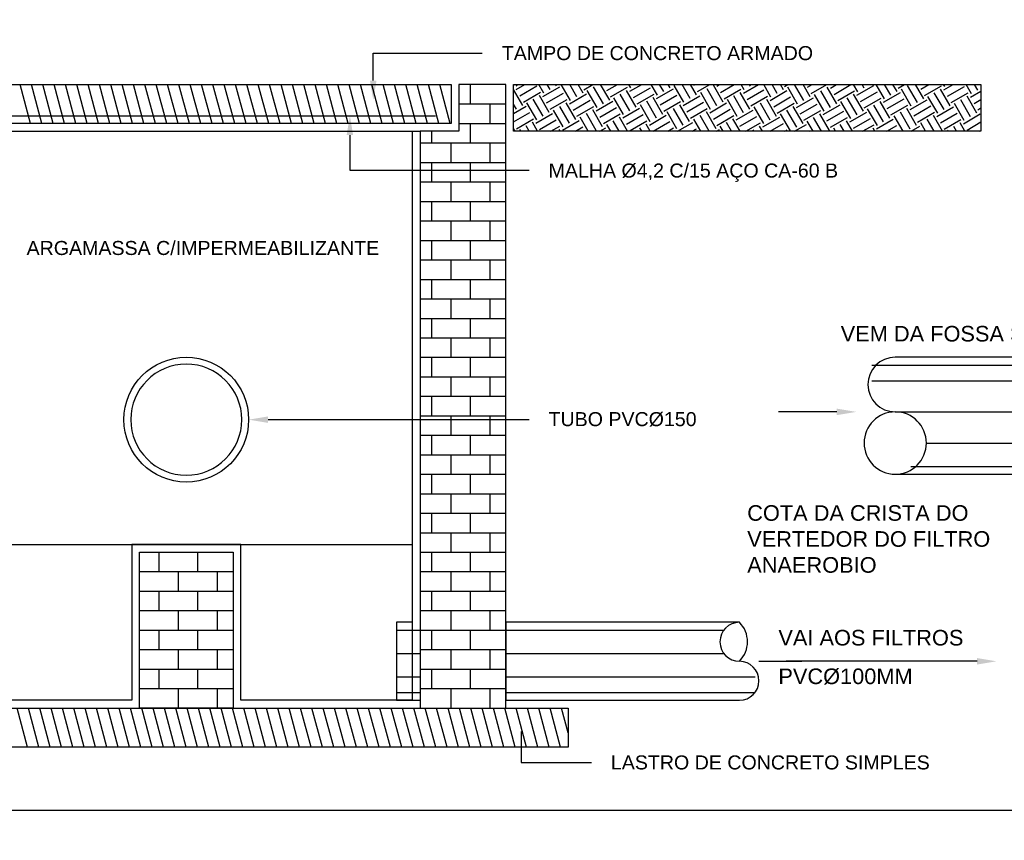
# Model space of a CAD drawing. Header units: millimetres. Extents: x -27714 to -5776, y 5810 to 9208.
# Tile 82 of 256: x -25816 to -25685, y 7264 to 7373. Entities that reach past the tile are written whole.
import ezdxf
from ezdxf.enums import TextEntityAlignment as Align

# ---------------------------------------------------------------- set-up
doc = ezdxf.new("R2010")
doc.units = ezdxf.units.MM
for name, color, linetype in [('P-CONTORNO', 4, 'Continuous'), ('P-HATCH', 8, 'Continuous'), ('P-TEXTOS', 7, 'Continuous'), ('TEXTO', 7, 'Continuous'), ('TEXTO @ 100', 7, 'Continuous'), ('TEXTO @ 200', 7, 'Continuous')]:
    doc.layers.add(name, color=color, linetype=linetype)
doc.styles.add('5', font='arial.ttf', dxfattribs={"height": 5})
doc.styles.add('Arial', font='arial.ttf')

# ---------------------------------------------------------------- blocks, each defined once
blk = doc.blocks.new('SIMBOLO NOMENCLATURA')
at = {"linetype": 'Continuous'}
blk.add_circle((-30, 0), 30, dxfattribs=at)
blk = doc.blocks.new('*U147')
at = {"layer": 'TEXTO @ 100', "linetype": 'Continuous', "xscale": 20, "yscale": 20, "zscale": 20}
blk.add_blockref('SIMBOLO NOMENCLATURA', (-25314.23, 7009.92), dxfattribs=at)
at = {"layer": 'TEXTO @ 200', "linetype": 'Continuous', "xscale": 40, "yscale": 40, "zscale": 40}
blk.add_blockref('SIMBOLO NOMENCLATURA', (-25314.23, 7009.92), dxfattribs=at)
blk = doc.blocks.new('*U151')
at = {"layer": 'TEXTO @ 100', "linetype": 'Continuous', "xscale": 20, "yscale": 20, "zscale": 20}
blk.add_blockref('SIMBOLO NOMENCLATURA', (-25312.56, 7079.25), dxfattribs=at)
at = {"layer": 'TEXTO @ 200', "linetype": 'Continuous', "xscale": 40, "yscale": 40, "zscale": 40}
blk.add_blockref('SIMBOLO NOMENCLATURA', (-25312.56, 7079.25), dxfattribs=at)
blk = doc.blocks.new('*U154')
at = {"layer": 'TEXTO @ 100', "style": '5'}
blk.add_text('1', height=500, dxfattribs=at).set_placement((-25912.56, 7079.25), align=Align.MIDDLE_CENTER)
blk = doc.blocks.new('*U155')
at = {"layer": 'TEXTO @ 200', "linetype": 'Continuous', "xscale": 40, "yscale": 40, "zscale": 40}
blk.add_blockref('SIMBOLO NOMENCLATURA', (-23654.53, 7584.98), dxfattribs=at)
blk = doc.blocks.new('*U159')
at = {"layer": 'TEXTO @ 200', "linetype": 'Continuous', "xscale": 40, "yscale": 40, "zscale": 40}
blk.add_blockref('SIMBOLO NOMENCLATURA', (-23783.07, 7189.49), dxfattribs=at)

msp = doc.modelspace()

# ---------------------------------------------------------------- hatches: boundary and pattern name
at = {"layer": 'P-TEXTOS', "linetype": 'Continuous'}
for points in [[(-25768.7723, 7364.7199), (-25769.6351, 7364.7199), (-25769.2037, 7362.1337)], [(-25772.7385, 7357.4785), (-25771.8758, 7357.4785), (-25772.3072, 7360.0647)], [(-25707.652, 7321.1857), (-25707.652, 7320.323), (-25705.0658, 7320.7543)], [(-25783.1692, 7319.2885), (-25783.1692, 7320.1512), (-25785.7554, 7319.7199)], [(-25689.0313, 7288.0823), (-25689.0313, 7287.2195), (-25686.4451, 7287.6509)]]:
    msp.add_hatch(color=256, dxfattribs=at).paths.add_polyline_path(points)

# ---------------------------------------------------------------- linework, layer by layer
at = {"layer": 'P-CONTORNO', "linetype": 'Continuous'}
for p, q in [((-25829.2037, 7364.2026), (-25758.8589, 7364.2026)), ((-25758.8589, 7364.2026), (-25758.8589, 7359.0302)), ((-25757.8244, 7364.2026), (-25757.8244, 7357.9957)), ((-25751.6175, 7364.2026), (-25757.8244, 7364.2026)), ((-25751.6175, 7281.444), (-25751.6175, 7364.2026)), ((-25750.583, 7364.2026), (-25688.5141, 7364.2026)), ((-25750.583, 7357.9957), (-25750.583, 7364.2026)), ((-25688.5141, 7364.2026), (-25688.5141, 7357.9957)), ((-25827.1347, 7360.0647), (-25760.9278, 7360.0647)), ((-25758.8589, 7359.0302), (-25829.2037, 7359.0302)), ((-25825.0658, 7357.9957), (-25762.9968, 7357.9957)), ((-25764.0313, 7357.9957), (-25764.0313, 7282.4785)), ((-25757.8244, 7357.9957), (-25762.9968, 7357.9957)), ((-25762.9968, 7357.9957), (-25762.9968, 7281.444)), ((-25688.5141, 7357.9957), (-25750.583, 7357.9957)), ((-25670.9278, 7327.9957), (-25699.8934, 7327.9957)), ((-25699.8934, 7312.4785), (-25670.9278, 7312.4785)), ((-25824.0313, 7303.1681), (-25801.2727, 7303.1681)), ((-25801.2727, 7303.1681), (-25801.2727, 7282.4785)), ((-25801.2727, 7303.1681), (-25764.0313, 7303.1681)), ((-25800.2382, 7302.1337), (-25787.8244, 7302.1337)), ((-25800.2382, 7281.444), (-25800.2382, 7302.1337)), ((-25787.8244, 7302.1337), (-25787.8244, 7281.444)), ((-25786.7899, 7282.4785), (-25786.7899, 7303.1681)), ((-25764.0313, 7292.8233), (-25766.1003, 7292.8233)), ((-25766.1003, 7292.8233), (-25766.1003, 7282.4785)), ((-25720.583, 7292.8233), (-25751.6175, 7292.8233)), ((-25751.6175, 7292.8233), (-25751.6175, 7282.4785)), ((-25801.2727, 7282.4785), (-25824.0313, 7282.4785)), ((-25764.0313, 7282.4785), (-25786.7899, 7282.4785)), ((-25766.1003, 7282.4785), (-25762.9968, 7282.4785)), ((-25751.6175, 7282.4785), (-25720.583, 7282.4785)), ((-25846.7899, 7281.444), (-25743.3416, 7281.444)), ((-25787.8244, 7281.444), (-25800.2382, 7281.444)), ((-25762.9968, 7281.444), (-25751.6175, 7281.444)), ((-25743.3416, 7281.444), (-25743.3416, 7276.2716)), ((-25743.3416, 7276.2716), (-25846.7899, 7276.2716))]:
    msp.add_line(p, q, dxfattribs=at)
msp.add_lwpolyline([(-25774.7506, 7532.8233), (-25888.1692, 7532.8233), (-25888.1692, 7267.8726), (-25509.5485, 7267.8726), (-25509.5485, 7532.8233), (-25630.0668, 7532.8233)], dxfattribs=at)
msp.add_circle((-25794.0313, 7319.7199), 8.2759, dxfattribs=at)
for centre, radius, start, end in [((-25794.0313, 7319.7199), 7.3707, 0, 180), ((-25699.8934, 7324.375), 3.6207, 90, 270), ((-25699.8934, 7316.6164), 4.1379, 90, 270), ((-25699.8934, 7316.6164), 4.1379, 270, 90), ((-25699.8934, 7316.6164), 4.1379, 270, 90), ((-25794.0313, 7319.7199), 7.3707, 180, 0), ((-25720.583, 7290.2371), 2.5862, 90, 270), ((-25723.1692, 7290.2371), 3.6574, 315, 45), ((-25720.583, 7285.0647), 2.5862, 270, 90)]:
    msp.add_arc(centre, radius, start, end, dxfattribs=at)
at = {"layer": 'P-HATCH', "color": 8, "linetype": 'Continuous'}
for p, q in [((-25814.7075, 7359.0302), (-25816.0927, 7364.2026)), ((-25813.2013, 7359.0302), (-25814.5865, 7364.2026)), ((-25811.6951, 7359.0302), (-25813.0813, 7364.2026)), ((-25810.1889, 7359.0302), (-25811.5751, 7364.2026)), ((-25808.6827, 7359.0302), (-25810.0689, 7364.2026)), ((-25807.1765, 7359.0302), (-25808.5627, 7364.2026)), ((-25805.6703, 7359.0302), (-25807.0565, 7364.2026)), ((-25804.1651, 7359.0302), (-25805.5503, 7364.2026)), ((-25802.6589, 7359.0302), (-25804.0441, 7364.2026)), ((-25801.1527, 7359.0302), (-25802.5389, 7364.2026)), ((-25799.6465, 7359.0302), (-25801.0327, 7364.2026)), ((-25798.1403, 7359.0302), (-25799.5265, 7364.2026)), ((-25796.6341, 7359.0302), (-25798.0203, 7364.2026)), ((-25795.1278, 7359.0302), (-25796.5141, 7364.2026)), ((-25793.6227, 7359.0302), (-25795.0078, 7364.2026)), ((-25792.1165, 7359.0302), (-25793.5027, 7364.2026)), ((-25790.6103, 7359.0302), (-25791.9965, 7364.2026)), ((-25789.1041, 7359.0302), (-25790.4903, 7364.2026)), ((-25787.5978, 7359.0302), (-25788.9841, 7364.2026)), ((-25786.0916, 7359.0302), (-25787.4778, 7364.2026)), ((-25784.5854, 7359.0302), (-25785.9716, 7364.2026)), ((-25783.0803, 7359.0302), (-25784.4654, 7364.2026)), ((-25781.5741, 7359.0302), (-25782.9603, 7364.2026)), ((-25780.0678, 7359.0302), (-25781.4541, 7364.2026)), ((-25778.5616, 7359.0302), (-25779.9478, 7364.2026)), ((-25777.0554, 7359.0302), (-25778.4416, 7364.2026)), ((-25775.5492, 7359.0302), (-25776.9354, 7364.2026)), ((-25774.043, 7359.0302), (-25775.4292, 7364.2026)), ((-25772.5378, 7359.0302), (-25773.923, 7364.2026)), ((-25771.0316, 7359.0302), (-25772.4168, 7364.2026)), ((-25769.5254, 7359.0302), (-25770.9116, 7364.2026)), ((-25768.0192, 7359.0302), (-25769.4054, 7364.2026)), ((-25766.513, 7359.0302), (-25767.8992, 7364.2026)), ((-25765.0068, 7359.0302), (-25766.393, 7364.2026)), ((-25763.5006, 7359.0302), (-25764.8868, 7364.2026)), ((-25761.9954, 7359.0302), (-25763.3806, 7364.2026)), ((-25760.4892, 7359.0302), (-25761.8754, 7364.2026)), ((-25758.983, 7359.0302), (-25760.3692, 7364.2026)), ((-25758.8589, 7364.1881), (-25758.863, 7364.2026)), ((-25756.2727, 7361.6164), (-25756.2727, 7364.2026)), ((-25750.583, 7364.0806), (-25750.5313, 7364.1095)), ((-25749.3572, 7361.4281), (-25750.583, 7363.5519)), ((-25750.0896, 7363.9916), (-25750.2116, 7364.2026)), ((-25750.2085, 7363.5499), (-25749.0778, 7364.2026)), ((-25749.7234, 7362.7099), (-25747.4837, 7364.003)), ((-25746.5568, 7363.045), (-25747.2261, 7364.2026)), ((-25746.6758, 7362.6033), (-25744.4361, 7363.8964)), ((-25745.7178, 7363.5302), (-25746.1058, 7364.2026)), ((-25744.8778, 7364.0143), (-25744.9865, 7364.2026)), ((-25743.0241, 7362.0985), (-25744.2396, 7364.2026)), ((-25742.1841, 7362.5837), (-25743.1192, 7364.2026)), ((-25741.3451, 7363.0678), (-25741.9999, 7364.2026)), ((-25741.2261, 7363.5095), (-25740.0261, 7364.2026)), ((-25738.6513, 7361.6361), (-25739.9444, 7363.8768)), ((-25737.8123, 7362.1212), (-25739.0134, 7364.2026)), ((-25738.1785, 7363.403), (-25736.7934, 7364.2026)), ((-25737.6934, 7362.563), (-25735.4537, 7363.8561)), ((-25734.2785, 7361.1747), (-25735.5716, 7363.4143)), ((-25735.012, 7363.7381), (-25735.281, 7364.2026)), ((-25735.131, 7363.2964), (-25733.5606, 7364.2026)), ((-25734.6458, 7362.4564), (-25732.4061, 7363.7495)), ((-25731.4792, 7362.7916), (-25732.2944, 7364.2026)), ((-25731.5972, 7362.3499), (-25729.3575, 7363.643)), ((-25730.6392, 7363.2757), (-25731.1741, 7364.2026)), ((-25729.7992, 7363.7609), (-25730.0547, 7364.2026)), ((-25727.9465, 7361.845), (-25729.2396, 7364.0847)), ((-25727.1065, 7362.3292), (-25728.1885, 7364.2026)), ((-25726.2665, 7362.8143), (-25727.0682, 7364.2026)), ((-25726.6337, 7364.0961), (-25726.4485, 7364.2026)), ((-25726.1485, 7363.2561), (-25724.5089, 7364.2026)), ((-25723.5737, 7361.3826), (-25724.8668, 7363.6223)), ((-25722.7337, 7361.8678), (-25724.0268, 7364.1075)), ((-25723.5851, 7363.9895), (-25723.2158, 7364.2026)), ((-25723.101, 7363.1495), (-25721.2761, 7364.2026)), ((-25722.6158, 7362.3095), (-25720.3761, 7363.6026)), ((-25719.9344, 7363.4837), (-25720.3492, 7364.2026)), ((-25720.0523, 7363.043), (-25718.0434, 7364.2026)), ((-25719.5672, 7362.203), (-25717.3275, 7363.4961)), ((-25719.0944, 7363.9688), (-25719.2289, 7364.2026)), ((-25716.4016, 7362.5371), (-25717.3627, 7364.2026)), ((-25715.5616, 7363.0223), (-25716.2434, 7364.2026)), ((-25714.7216, 7363.5075), (-25715.123, 7364.2026)), ((-25714.6037, 7363.9492), (-25714.1641, 7364.2026)), ((-25712.8689, 7361.5906), (-25714.162, 7363.8302)), ((-25712.0289, 7362.0757), (-25713.2568, 7364.2026)), ((-25711.1889, 7362.5609), (-25712.1365, 7364.2026)), ((-25711.5551, 7363.8426), (-25710.9313, 7364.2026)), ((-25711.071, 7363.0026), (-25708.9916, 7364.2026)), ((-25707.6561, 7361.6143), (-25708.9492, 7363.854)), ((-25708.5075, 7363.735), (-25707.6985, 7364.2026)), ((-25708.3896, 7364.1768), (-25708.4041, 7364.2026)), ((-25708.0223, 7362.8961), (-25705.7827, 7364.1892)), ((-25704.8568, 7363.2302), (-25705.4175, 7364.2026)), ((-25704.9747, 7362.7885), (-25702.7351, 7364.0816)), ((-25704.0168, 7363.7154), (-25704.2982, 7364.2026)), ((-25703.1768, 7364.2006), (-25703.1778, 7364.2026)), ((-25701.323, 7362.2837), (-25702.431, 7364.2026)), ((-25700.4841, 7362.7688), (-25701.3116, 7364.2026)), ((-25699.6441, 7363.254), (-25700.1913, 7364.2026)), ((-25699.5251, 7363.6957), (-25698.6468, 7364.2026)), ((-25697.7903, 7361.3371), (-25699.0834, 7363.5768)), ((-25696.9513, 7361.8223), (-25698.2444, 7364.0619)), ((-25696.1113, 7362.3075), (-25697.2058, 7364.2026)), ((-25696.4775, 7363.5881), (-25695.4141, 7364.2026)), ((-25695.9923, 7362.7492), (-25693.7527, 7364.0423)), ((-25692.5785, 7361.3609), (-25693.8716, 7363.6006)), ((-25693.311, 7363.9233), (-25693.4723, 7364.2026)), ((-25693.4299, 7363.4816), (-25692.1813, 7364.2026)), ((-25692.9447, 7362.6416), (-25690.7051, 7363.9347)), ((-25689.7782, 7362.9768), (-25690.4858, 7364.2026)), ((-25688.9382, 7363.4619), (-25689.3665, 7364.2026)), ((-25749.2382, 7361.8699), (-25746.9985, 7363.163)), ((-25746.6644, 7359.9975), (-25747.9575, 7362.2371)), ((-25745.8244, 7360.4816), (-25747.1175, 7362.7212)), ((-25746.1906, 7361.7633), (-25743.951, 7363.0564)), ((-25745.7054, 7360.9233), (-25743.4658, 7362.2164)), ((-25743.143, 7361.6568), (-25740.9034, 7362.9499)), ((-25742.6578, 7360.8168), (-25740.4182, 7362.1099)), ((-25739.4913, 7361.1519), (-25740.7844, 7363.3916)), ((-25735.9585, 7360.2054), (-25737.2516, 7362.445)), ((-25735.1185, 7360.6895), (-25736.4116, 7362.9292)), ((-25734.1606, 7361.6164), (-25731.921, 7362.9095)), ((-25730.7458, 7360.2281), (-25732.0389, 7362.4678)), ((-25731.113, 7361.5099), (-25728.8734, 7362.803)), ((-25728.0644, 7361.4033), (-25725.8247, 7362.6964)), ((-25724.4137, 7360.8975), (-25725.7068, 7363.1381)), ((-25720.881, 7359.9509), (-25722.1741, 7362.1906)), ((-25720.041, 7360.4361), (-25721.3341, 7362.6757)), ((-25719.201, 7360.9212), (-25720.4941, 7363.1609)), ((-25719.083, 7361.363), (-25716.8434, 7362.6561)), ((-25715.6682, 7359.9747), (-25716.9613, 7362.2143)), ((-25716.5196, 7362.0964), (-25714.2799, 7363.3895)), ((-25716.0344, 7361.2564), (-25713.7947, 7362.5495)), ((-25712.9868, 7361.1488), (-25710.7472, 7362.4419)), ((-25709.3361, 7360.644), (-25710.6292, 7362.8837)), ((-25708.4961, 7361.1292), (-25709.7892, 7363.3688)), ((-25707.5372, 7362.0561), (-25705.2975, 7363.3492)), ((-25704.9634, 7360.1826), (-25706.2565, 7362.4223)), ((-25704.1234, 7360.6678), (-25705.4165, 7362.9075)), ((-25704.4896, 7361.9495), (-25702.2499, 7363.2426)), ((-25704.0044, 7361.1095), (-25701.7647, 7362.4026)), ((-25701.442, 7361.8419), (-25699.2023, 7363.135)), ((-25700.9568, 7361.0019), (-25698.7172, 7362.295)), ((-25697.9092, 7360.8954), (-25695.6696, 7362.1885)), ((-25694.2575, 7360.3906), (-25695.5506, 7362.6302)), ((-25693.4175, 7360.8757), (-25694.7106, 7363.1154)), ((-25692.4596, 7361.8016), (-25690.2199, 7363.0947)), ((-25689.8847, 7359.9292), (-25691.1778, 7362.1688)), ((-25689.0447, 7360.4143), (-25690.3378, 7362.654)), ((-25689.8972, 7362.535), (-25688.5141, 7363.3337)), ((-25689.412, 7361.695), (-25688.5141, 7362.2133)), ((-25757.8244, 7361.6164), (-25751.6175, 7361.6164)), ((-25753.6865, 7359.0302), (-25753.6865, 7361.6164)), ((-25750.1972, 7360.944), (-25750.583, 7361.6123)), ((-25750.583, 7360.3471), (-25748.9154, 7361.3102)), ((-25747.5034, 7359.5123), (-25748.7965, 7361.7519)), ((-25743.9706, 7358.5657), (-25745.2637, 7360.8054)), ((-25743.1316, 7359.0499), (-25744.4247, 7361.2906)), ((-25742.2916, 7359.535), (-25743.5847, 7361.7747)), ((-25742.1727, 7359.9768), (-25739.933, 7361.2699)), ((-25738.7589, 7358.5885), (-25740.052, 7360.8281)), ((-25739.6103, 7360.7102), (-25737.3706, 7362.0033)), ((-25739.1251, 7359.8702), (-25736.8854, 7361.1633)), ((-25736.0775, 7359.7637), (-25733.8378, 7361.0568)), ((-25732.4258, 7359.2588), (-25733.7189, 7361.4985)), ((-25731.5858, 7359.743), (-25732.8789, 7361.9826)), ((-25730.6278, 7360.6699), (-25728.3882, 7361.963)), ((-25728.053, 7358.7964), (-25729.3461, 7361.0361)), ((-25727.213, 7359.2816), (-25728.5061, 7361.5212)), ((-25727.5803, 7360.5633), (-25725.3406, 7361.8564)), ((-25727.0951, 7359.7233), (-25724.8554, 7361.0164)), ((-25724.5316, 7360.4568), (-25722.292, 7361.7499)), ((-25724.0475, 7359.6168), (-25721.8078, 7360.9099)), ((-25720.9989, 7359.5102), (-25718.7592, 7360.8033)), ((-25717.3482, 7359.0043), (-25718.6413, 7361.244)), ((-25716.5082, 7359.4895), (-25717.8013, 7361.7292)), ((-25715.5503, 7360.4164), (-25713.3106, 7361.7095)), ((-25712.9754, 7358.543), (-25714.2685, 7360.7826)), ((-25712.1354, 7359.0281), (-25713.4285, 7361.2678)), ((-25712.5016, 7360.3099), (-25710.262, 7361.603)), ((-25709.4541, 7360.2023), (-25707.2144, 7361.4954)), ((-25705.8034, 7359.6975), (-25707.0965, 7361.9371)), ((-25702.2706, 7358.7509), (-25703.5637, 7360.9906)), ((-25701.4306, 7359.2361), (-25702.7237, 7361.4757)), ((-25700.5906, 7359.7212), (-25701.8837, 7361.9609)), ((-25700.4716, 7360.163), (-25698.232, 7361.4561)), ((-25697.0578, 7358.7747), (-25698.351, 7361.0143)), ((-25697.4241, 7360.0554), (-25695.1844, 7361.3485)), ((-25694.3765, 7359.9488), (-25692.1368, 7361.2419)), ((-25690.7247, 7359.444), (-25692.0178, 7361.6837)), ((-25688.9268, 7360.855), (-25688.5141, 7361.094)), ((-25750.583, 7359.2278), (-25748.4303, 7360.4702)), ((-25750.1847, 7358.3371), (-25747.9451, 7359.6302)), ((-25747.6223, 7359.0706), (-25745.3827, 7360.3637)), ((-25747.1372, 7358.2306), (-25744.8975, 7359.5237)), ((-25740.6561, 7357.9957), (-25741.731, 7359.8588)), ((-25739.5978, 7358.1033), (-25740.891, 7360.343)), ((-25738.6399, 7359.0302), (-25736.4003, 7360.3233)), ((-25735.4299, 7357.9957), (-25736.5192, 7359.8816)), ((-25735.5923, 7358.9237), (-25733.3527, 7360.2168)), ((-25732.5447, 7358.8171), (-25730.3041, 7360.1102)), ((-25728.893, 7358.3112), (-25730.1861, 7360.5519)), ((-25725.7244, 7357.9957), (-25726.6534, 7359.6043)), ((-25724.6041, 7357.9957), (-25725.8134, 7360.0895)), ((-25723.6803, 7358.335), (-25724.9734, 7360.5747)), ((-25723.5623, 7358.7768), (-25721.3227, 7360.0699)), ((-25720.4982, 7357.9957), (-25721.4406, 7359.6281)), ((-25720.5147, 7358.6702), (-25718.2741, 7359.9633)), ((-25717.4661, 7358.5626), (-25715.2265, 7359.8557)), ((-25713.8154, 7358.0578), (-25715.1085, 7360.2975)), ((-25712.0175, 7359.4699), (-25709.7778, 7360.763)), ((-25709.6734, 7357.9957), (-25710.7358, 7359.8361)), ((-25708.6027, 7358.0816), (-25709.8958, 7360.3212)), ((-25708.9689, 7359.3633), (-25706.7292, 7360.6564)), ((-25708.4847, 7358.5233), (-25706.2441, 7359.8164)), ((-25705.9213, 7359.2557), (-25703.6816, 7360.5488)), ((-25705.4361, 7358.4157), (-25703.1965, 7359.7088)), ((-25702.3885, 7358.3092), (-25700.1489, 7359.6023)), ((-25698.8475, 7357.9957), (-25700.0299, 7360.044)), ((-25697.8978, 7358.2895), (-25699.191, 7360.5292)), ((-25696.9389, 7359.2154), (-25694.6992, 7360.5085)), ((-25694.7416, 7357.9957), (-25695.6582, 7359.5826)), ((-25693.6213, 7357.9957), (-25694.8182, 7360.0678)), ((-25693.8913, 7359.1088), (-25691.6516, 7360.4019)), ((-25693.4061, 7358.2688), (-25691.1665, 7359.5619)), ((-25690.8437, 7359.0023), (-25688.6041, 7360.2954)), ((-25757.8244, 7359.0302), (-25751.6175, 7359.0302)), ((-25756.2727, 7356.444), (-25756.2727, 7359.0302)), ((-25750.3616, 7357.9957), (-25750.583, 7358.3795)), ((-25749.6147, 7357.9957), (-25749.7441, 7358.2192)), ((-25748.4944, 7357.9957), (-25748.9041, 7358.7033)), ((-25747.3751, 7357.9957), (-25748.0641, 7359.1885)), ((-25745.6041, 7357.9957), (-25744.4123, 7358.6837)), ((-25744.3885, 7357.9957), (-25744.5313, 7358.2419)), ((-25744.0896, 7358.124), (-25741.8499, 7359.4171)), ((-25742.3713, 7357.9957), (-25741.3647, 7358.5771)), ((-25739.1385, 7357.9957), (-25738.3172, 7358.4706)), ((-25737.6696, 7357.9957), (-25738.1982, 7358.9123)), ((-25736.5492, 7357.9957), (-25737.3582, 7359.3964)), ((-25735.1072, 7358.0837), (-25732.8675, 7359.3768)), ((-25733.5637, 7357.9957), (-25733.8254, 7358.4499)), ((-25732.4434, 7357.9957), (-25732.9854, 7358.935)), ((-25732.0265, 7357.9957), (-25729.8199, 7359.2702)), ((-25730.0868, 7357.9957), (-25729.3347, 7358.4302)), ((-25728.7937, 7357.9957), (-25726.7713, 7359.1637)), ((-25726.8541, 7357.9957), (-25726.2872, 7358.3237)), ((-25723.6213, 7357.9957), (-25723.2385, 7358.2171)), ((-25722.7378, 7357.9957), (-25723.1206, 7358.6578)), ((-25721.6185, 7357.9957), (-25722.2806, 7359.143)), ((-25719.742, 7357.9957), (-25717.7899, 7359.1233)), ((-25718.632, 7357.9957), (-25718.7478, 7358.1964)), ((-25717.5116, 7357.9957), (-25717.9078, 7358.6816)), ((-25716.5092, 7357.9957), (-25714.7413, 7359.0168)), ((-25714.5696, 7357.9957), (-25714.2572, 7358.1768)), ((-25713.2765, 7357.9957), (-25711.6937, 7358.9092)), ((-25710.7927, 7357.9957), (-25711.5758, 7359.3509)), ((-25707.8061, 7357.9957), (-25708.043, 7358.4043)), ((-25706.6868, 7357.9957), (-25707.203, 7358.8895)), ((-25705.5665, 7357.9957), (-25706.363, 7359.3747)), ((-25704.2247, 7357.9957), (-25702.7113, 7358.8699)), ((-25702.581, 7357.9957), (-25702.8303, 7358.4281)), ((-25700.992, 7357.9957), (-25699.6637, 7358.7623)), ((-25697.7592, 7357.9957), (-25696.6161, 7358.6557)), ((-25695.861, 7357.9957), (-25696.4972, 7359.0975)), ((-25691.7551, 7357.9957), (-25692.1244, 7358.6361)), ((-25690.6358, 7357.9957), (-25691.2854, 7359.1212)), ((-25690.3585, 7358.1623), (-25688.5141, 7359.2278)), ((-25761.4451, 7356.444), (-25761.4451, 7357.9957)), ((-25711.3368, 7357.9957), (-25711.2085, 7358.0702)), ((-25692.8754, 7357.9957), (-25692.9644, 7358.1509)), ((-25688.7075, 7357.9957), (-25688.5141, 7358.1075)), ((-25762.9968, 7356.444), (-25751.6175, 7356.444)), ((-25758.8589, 7353.8578), (-25758.8589, 7356.444)), ((-25753.6865, 7353.8578), (-25753.6865, 7356.444)), ((-25762.9968, 7353.8578), (-25751.6175, 7353.8578)), ((-25761.4451, 7351.2716), (-25761.4451, 7353.8578)), ((-25756.2727, 7351.2716), (-25756.2727, 7353.8578)), ((-25762.9968, 7351.2716), (-25751.6175, 7351.2716)), ((-25758.8589, 7348.6854), (-25758.8589, 7351.2716)), ((-25753.6865, 7348.6854), (-25753.6865, 7351.2716)), ((-25762.9968, 7348.6854), (-25751.6175, 7348.6854)), ((-25761.4451, 7346.0992), (-25761.4451, 7348.6854)), ((-25756.2727, 7346.0992), (-25756.2727, 7348.6854)), ((-25762.9968, 7346.0992), (-25751.6175, 7346.0992)), ((-25758.8589, 7343.513), (-25758.8589, 7346.0992)), ((-25753.6865, 7343.513), (-25753.6865, 7346.0992)), ((-25762.9968, 7343.513), (-25751.6175, 7343.513)), ((-25761.4451, 7340.9268), (-25761.4451, 7343.513)), ((-25756.2727, 7340.9268), (-25756.2727, 7343.513)), ((-25762.9968, 7340.9268), (-25751.6175, 7340.9268)), ((-25758.8589, 7338.3406), (-25758.8589, 7340.9268)), ((-25753.6865, 7338.3406), (-25753.6865, 7340.9268)), ((-25762.9968, 7338.3406), (-25751.6175, 7338.3406)), ((-25761.4451, 7335.7543), (-25761.4451, 7338.3406)), ((-25756.2727, 7335.7543), (-25756.2727, 7338.3406)), ((-25762.9968, 7335.7543), (-25751.6175, 7335.7543)), ((-25758.8589, 7333.1681), (-25758.8589, 7335.7543)), ((-25753.6865, 7333.1681), (-25753.6865, 7335.7543)), ((-25762.9968, 7333.1681), (-25751.6175, 7333.1681)), ((-25761.4451, 7330.5819), (-25761.4451, 7333.1681)), ((-25756.2727, 7330.5819), (-25756.2727, 7333.1681)), ((-25762.9968, 7330.5819), (-25751.6175, 7330.5819)), ((-25758.8589, 7327.9957), (-25758.8589, 7330.5819)), ((-25753.6865, 7327.9957), (-25753.6865, 7330.5819)), ((-25762.9968, 7327.9957), (-25751.6175, 7327.9957)), ((-25761.4451, 7325.4095), (-25761.4451, 7327.9957)), ((-25756.2727, 7325.4095), (-25756.2727, 7327.9957)), ((-25702.9968, 7326.9612), (-25670.9278, 7326.9612)), ((-25762.9968, 7325.4095), (-25751.6175, 7325.4095)), ((-25758.8589, 7322.8233), (-25758.8589, 7325.4095)), ((-25753.6865, 7322.8233), (-25753.6865, 7325.4095)), ((-25702.9968, 7324.8923), (-25670.9278, 7324.8923)), ((-25762.9968, 7322.8233), (-25751.6175, 7322.8233)), ((-25761.4451, 7320.2371), (-25761.4451, 7322.8233)), ((-25756.2727, 7320.2371), (-25756.2727, 7322.8233)), ((-25699.8934, 7320.7543), (-25670.9278, 7320.7543)), ((-25762.9968, 7320.2371), (-25751.6175, 7320.2371)), ((-25758.8589, 7317.6509), (-25758.8589, 7320.2371)), ((-25753.6865, 7317.6509), (-25753.6865, 7320.2371)), ((-25762.9968, 7317.6509), (-25751.6175, 7317.6509)), ((-25761.4451, 7315.0647), (-25761.4451, 7317.6509)), ((-25756.2727, 7315.0647), (-25756.2727, 7317.6509)), ((-25695.7554, 7316.6164), (-25670.9278, 7316.6164)), ((-25762.9968, 7315.0647), (-25751.6175, 7315.0647)), ((-25758.8589, 7312.4785), (-25758.8589, 7315.0647)), ((-25753.6865, 7312.4785), (-25753.6865, 7315.0647)), ((-25762.9968, 7312.4785), (-25751.6175, 7312.4785)), ((-25761.4451, 7309.8923), (-25761.4451, 7312.4785)), ((-25756.2727, 7309.8923), (-25756.2727, 7312.4785)), ((-25697.8244, 7313.513), (-25670.9278, 7313.513)), ((-25762.9968, 7309.8923), (-25751.6175, 7309.8923)), ((-25758.8589, 7307.3061), (-25758.8589, 7309.8923)), ((-25753.6865, 7307.3061), (-25753.6865, 7309.8923)), ((-25762.9968, 7307.3061), (-25751.6175, 7307.3061)), ((-25761.4451, 7304.7199), (-25761.4451, 7307.3061)), ((-25756.2727, 7304.7199), (-25756.2727, 7307.3061)), ((-25762.9968, 7304.7199), (-25751.6175, 7304.7199)), ((-25758.8589, 7302.1337), (-25758.8589, 7304.7199)), ((-25753.6865, 7302.1337), (-25753.6865, 7304.7199)), ((-25786.7899, 7303.1681), (-25801.2727, 7303.1681)), ((-25797.652, 7299.5475), (-25797.652, 7302.1337)), ((-25792.4796, 7299.5475), (-25792.4796, 7302.1337)), ((-25762.9968, 7302.1337), (-25751.6175, 7302.1337)), ((-25761.4451, 7299.5475), (-25761.4451, 7302.1337)), ((-25756.2727, 7299.5475), (-25756.2727, 7302.1337)), ((-25800.2382, 7299.5475), (-25787.8244, 7299.5475)), ((-25800.2382, 7296.9612), (-25800.2382, 7299.5475)), ((-25795.0658, 7296.9612), (-25795.0658, 7299.5475)), ((-25789.8934, 7296.9612), (-25789.8934, 7299.5475)), ((-25762.9968, 7299.5475), (-25751.6175, 7299.5475)), ((-25758.8589, 7296.9612), (-25758.8589, 7299.5475)), ((-25753.6865, 7296.9612), (-25753.6865, 7299.5475)), ((-25800.2382, 7296.9612), (-25787.8244, 7296.9612)), ((-25797.652, 7294.375), (-25797.652, 7296.9612)), ((-25792.4796, 7294.375), (-25792.4796, 7296.9612)), ((-25762.9968, 7296.9612), (-25751.6175, 7296.9612)), ((-25761.4451, 7294.375), (-25761.4451, 7296.9612)), ((-25756.2727, 7294.375), (-25756.2727, 7296.9612)), ((-25800.2382, 7294.375), (-25787.8244, 7294.375)), ((-25800.2382, 7291.7888), (-25800.2382, 7294.375)), ((-25795.0658, 7291.7888), (-25795.0658, 7294.375)), ((-25789.8934, 7291.7888), (-25789.8934, 7294.375)), ((-25762.9968, 7294.375), (-25751.6175, 7294.375)), ((-25758.8589, 7291.7888), (-25758.8589, 7294.375)), ((-25753.6865, 7291.7888), (-25753.6865, 7294.375)), ((-25800.2382, 7291.7888), (-25787.8244, 7291.7888)), ((-25797.652, 7289.2026), (-25797.652, 7291.7888)), ((-25792.4796, 7289.2026), (-25792.4796, 7291.7888)), ((-25766.1003, 7291.7888), (-25762.9968, 7291.7888)), ((-25762.9968, 7291.7888), (-25751.6175, 7291.7888)), ((-25761.4451, 7289.2026), (-25761.4451, 7291.7888)), ((-25756.2727, 7289.2026), (-25756.2727, 7291.7888)), ((-25751.6175, 7291.7888), (-25722.652, 7291.7888)), ((-25800.2382, 7289.2026), (-25787.8244, 7289.2026)), ((-25800.2382, 7286.6164), (-25800.2382, 7289.2026)), ((-25795.0658, 7286.6164), (-25795.0658, 7289.2026)), ((-25789.8934, 7286.6164), (-25789.8934, 7289.2026)), ((-25762.9968, 7289.2026), (-25751.6175, 7289.2026)), ((-25758.8589, 7286.6164), (-25758.8589, 7289.2026)), ((-25753.6865, 7286.6164), (-25753.6865, 7289.2026)), ((-25766.1003, 7288.6854), (-25762.9968, 7288.6854)), ((-25751.6175, 7288.6854), (-25722.652, 7288.6854)), ((-25800.2382, 7286.6164), (-25787.8244, 7286.6164)), ((-25797.652, 7284.0302), (-25797.652, 7286.6164)), ((-25792.4796, 7284.0302), (-25792.4796, 7286.6164)), ((-25762.9968, 7286.6164), (-25751.6175, 7286.6164)), ((-25761.4451, 7284.0302), (-25761.4451, 7286.6164)), ((-25756.2727, 7284.0302), (-25756.2727, 7286.6164)), ((-25766.1003, 7285.5819), (-25762.9968, 7285.5819)), ((-25751.6175, 7285.5819), (-25718.5141, 7285.5819)), ((-25800.2382, 7284.0302), (-25787.8244, 7284.0302)), ((-25800.2382, 7281.444), (-25800.2382, 7284.0302)), ((-25795.0658, 7281.444), (-25795.0658, 7284.0302)), ((-25789.8934, 7281.444), (-25789.8934, 7284.0302)), ((-25762.9968, 7284.0302), (-25751.6175, 7284.0302)), ((-25758.8589, 7281.444), (-25758.8589, 7284.0302)), ((-25753.6865, 7281.444), (-25753.6865, 7284.0302)), ((-25766.1003, 7283.513), (-25762.9968, 7283.513)), ((-25751.6175, 7283.513), (-25718.5141, 7283.513)), ((-25815.1234, 7276.2716), (-25816.5085, 7281.444)), ((-25813.6172, 7276.2716), (-25815.0023, 7281.444)), ((-25812.111, 7276.2716), (-25813.4972, 7281.444)), ((-25810.6047, 7276.2716), (-25811.991, 7281.444)), ((-25809.0985, 7276.2716), (-25810.4847, 7281.444)), ((-25807.5923, 7276.2716), (-25808.9785, 7281.444)), ((-25806.0861, 7276.2716), (-25807.4723, 7281.444)), ((-25804.581, 7276.2716), (-25805.9661, 7281.444)), ((-25803.0747, 7276.2716), (-25804.4599, 7281.444)), ((-25801.5685, 7276.2716), (-25802.9547, 7281.444)), ((-25800.0623, 7276.2716), (-25801.4485, 7281.444)), ((-25800.2382, 7281.444), (-25787.8244, 7281.444)), ((-25798.5561, 7276.2716), (-25799.9423, 7281.444)), ((-25797.0499, 7276.2716), (-25798.4361, 7281.444)), ((-25795.5437, 7276.2716), (-25796.9299, 7281.444)), ((-25794.0385, 7276.2716), (-25795.4237, 7281.444)), ((-25792.5323, 7276.2716), (-25793.9175, 7281.444)), ((-25791.0261, 7276.2716), (-25792.4123, 7281.444)), ((-25789.5199, 7276.2716), (-25790.9061, 7281.444)), ((-25788.0137, 7276.2716), (-25789.3999, 7281.444)), ((-25786.5075, 7276.2716), (-25787.8937, 7281.444)), ((-25785.0013, 7276.2716), (-25786.3875, 7281.444)), ((-25783.4961, 7276.2716), (-25784.8813, 7281.444)), ((-25781.9899, 7276.2716), (-25783.3751, 7281.444)), ((-25780.4837, 7276.2716), (-25781.8699, 7281.444)), ((-25778.9775, 7276.2716), (-25780.3637, 7281.444)), ((-25777.4713, 7276.2716), (-25778.8575, 7281.444)), ((-25775.9651, 7276.2716), (-25777.3513, 7281.444)), ((-25774.4589, 7276.2716), (-25775.8451, 7281.444)), ((-25772.9537, 7276.2716), (-25774.3389, 7281.444)), ((-25771.4475, 7276.2716), (-25772.8327, 7281.444)), ((-25769.9413, 7276.2716), (-25771.3275, 7281.444)), ((-25768.4351, 7276.2716), (-25769.8213, 7281.444)), ((-25766.9289, 7276.2716), (-25768.3151, 7281.444)), ((-25765.4227, 7276.2716), (-25766.8089, 7281.444)), ((-25763.9165, 7276.2716), (-25765.3027, 7281.444)), ((-25762.4113, 7276.2716), (-25763.7965, 7281.444)), ((-25762.9968, 7281.444), (-25751.6175, 7281.444)), ((-25760.9051, 7276.2716), (-25762.2903, 7281.444)), ((-25759.3989, 7276.2716), (-25760.7851, 7281.444)), ((-25757.8927, 7276.2716), (-25759.2789, 7281.444)), ((-25756.3865, 7276.2716), (-25757.7727, 7281.444)), ((-25754.8803, 7276.2716), (-25756.2665, 7281.444)), ((-25753.3741, 7276.2716), (-25754.7603, 7281.444)), ((-25751.8689, 7276.2716), (-25753.2541, 7281.444)), ((-25750.3627, 7276.2716), (-25751.7478, 7281.444)), ((-25748.8565, 7276.2716), (-25750.2427, 7281.444)), ((-25747.3503, 7276.2716), (-25748.7365, 7281.444)), ((-25745.8441, 7276.2716), (-25747.2303, 7281.444)), ((-25744.3378, 7276.2716), (-25745.7241, 7281.444)), ((-25743.3416, 7278.173), (-25744.2178, 7281.444))]:
    msp.add_line(p, q, dxfattribs=at)
at = {"layer": 'P-TEXTOS', "linetype": 'Continuous'}
for p, q in [((-25769.2037, 7364.7199), (-25769.2037, 7368.3406)), ((-25769.2037, 7368.3406), (-25754.721, 7368.3406)), ((-25772.3072, 7357.4785), (-25772.3072, 7352.8233)), ((-25772.3072, 7352.8233), (-25748.5141, 7352.8233)), ((-25707.652, 7320.7543), (-25715.4106, 7320.7543)), ((-25783.1692, 7319.7199), (-25748.5141, 7319.7199)), ((-25717.9968, 7287.6509), (-25712.3072, 7287.6509)), ((-25689.0313, 7287.6509), (-25714.3761, 7287.6509)), ((-25749.5485, 7278.3406), (-25749.5485, 7274.2026)), ((-25749.5485, 7274.2026), (-25740.2382, 7274.2026))]:
    msp.add_line(p, q, dxfattribs=at)

# ---------------------------------------------------------------- block references
at = {"layer": 'TEXTO'}
for name in ['*U155', '*U159', '*U151', '*U147', '*U154']:
    msp.add_blockref(name, (0, 0), dxfattribs=at)

# ---------------------------------------------------------------- texts
at = {"layer": 'P-TEXTOS', "attachment_point": 7, "line_spacing_factor": 0.798, "style": 'Arial'}
for s, insert, char_height, width in [('TAMPO DE CONCRETO ARMADO', (-25752.1347, 7367.4095), 1.862069, 82.688919), ('MALHA %%C4,2 C/15 AÇO CA-60 B', (-25745.9278, 7351.2778), 1.862069, 85.876577), ('ARGAMASSA C/IMPERMEABILIZANTE', (-25815.2382, 7341.5475), 1.862069, 93.688183), ('VEM DA FOSSA SÉPTICA', (-25707.1347, 7330.0647), 2.068966, 69.723507), ('TUBO PVC%%C150', (-25745.9278, 7318.7888), 1.862069, 48.291737), ('COTA DA CRISTA DO', (-25719.5485, 7306.2716), 2.068966, 58.788898), ('VERTEDOR DO FILTRO', (-25719.5485, 7302.8237), 2.068966, 64.570017), ('ANAEROBIO', (-25719.5485, 7299.3747), 2.06897, 34.380782), ('VAI AOS FILTROS', (-25715.4106, 7289.7199), 2.068966, 49.156854), ('PVC%%C100MM', (-25715.4106, 7284.5475), 2.068966, 45.62132), ('LASTRO DE CONCRETO SIMPLES', (-25737.652, 7273.2716), 1.862069, 84.721299)]:
    msp.add_mtext(s, dxfattribs=dict(at, insert=insert, char_height=char_height, width=width))

doc.saveas('drawing.dxf')
